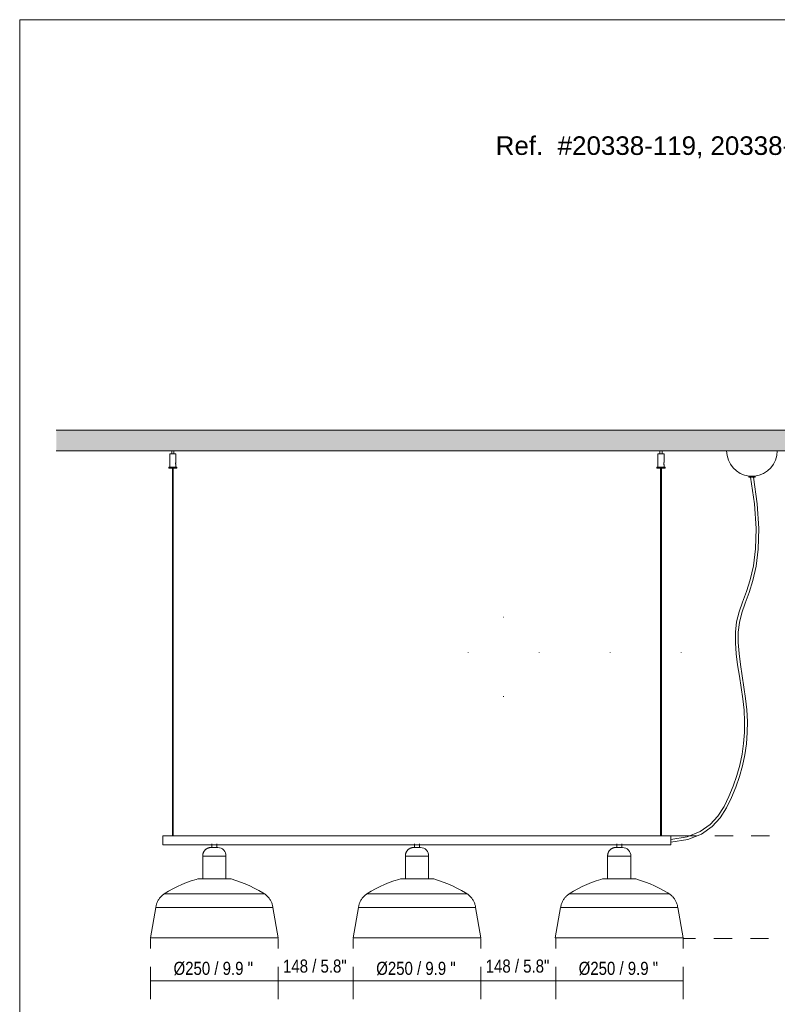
# Model space of a CAD drawing. Header units: millimetres. Extents: x 0 to 8.3, y 0 to 11.7.
# Tile 3 of 4: x 0 to 4.9, y 5.3 to 11.7. Entities that reach past the tile are written whole.
import ezdxf

# ---------------------------------------------------------------- set-up
doc = ezdxf.new("R2010")
doc.units = ezdxf.units.MM
for name, color, linetype, true_color in [('PDF_Geometría', 7, 'Continuous', 0xc0c0c0), ('PDF_Rellenos sólidos', 7, 'Continuous', 0xe8e8e8), ('PDF_Texto', 7, 'Continuous', 0x5b5b5b)]:
    doc.layers.add(name, color=color, linetype=linetype, true_color=true_color)
doc.styles.add('PDF Arial Narrow', font='ARIALN.TTF')
doc.styles.add('PDF Arial-BoldMT', font='arial.ttf')

msp = doc.modelspace()

# ---------------------------------------------------------------- hatches: boundary and pattern name
at = {"layer": 'PDF_Rellenos sólidos', "transparency": 33554559}
msp.add_hatch(color=256, dxfattribs=at).paths.add_polyline_path([(4.3164, 8.9063), (6.17, 8.9063), (6.17, 9.0392), (0.2383, 9.0392), (0.2383, 8.9063), (4.2237, 8.9063)])

# ---------------------------------------------------------------- linework, layer by layer
at = {"layer": 'PDF_Geometría', "color": 7, "lineweight": 18}
msp.add_lwpolyline([(0.0016, 11.6917), (0.0016, 0), (8.2684, 0), (8.2684, 11.6917)], close=True, dxfattribs=at)
at = {"layer": 'PDF_Geometría', "color": 7, "lineweight": 9}
for points in [[(0.2383, 9.0392), (6.17, 9.0392), (0.2383, 9.0392)], [(4.8989, 8.9063), (6.17, 8.9063), (0.2383, 8.9063), (0.9849, 8.9063)], [(0.998, 8.9063), (4.1407, 8.9063)], [(4.1538, 8.9063), (4.5717, 8.9063)]]:
    msp.add_lwpolyline(points, dxfattribs=at)
at = {"layer": 'PDF_Geometría', "color": 7, "lineweight": 20}
for points in [[(0.998, 8.8867), (0.998, 8.9063), (0.9961, 8.9063), (0.9915, 8.9063), (0.9868, 8.9063), (0.9849, 8.9063), (0.9849, 8.8867), (0.9868, 8.8867), (0.9915, 8.8867), (0.9961, 8.8867)], [(4.1538, 8.8867), (4.1538, 8.9063), (4.1519, 8.9063), (4.1473, 8.9063), (4.1426, 8.9063), (4.1407, 8.9063), (4.1407, 8.8867), (4.1426, 8.8867), (4.1473, 8.8867), (4.1519, 8.8867)], [(4.2113, 6.3778), (4.3213, 6.396), (4.4093, 6.4307), (4.4777, 6.4785), (4.5302, 6.5361), (4.5707, 6.5998), (4.6033, 6.6665), (4.6313, 6.7342), (4.6548, 6.8028), (4.674, 6.8723), (4.6888, 6.9427), (4.699, 7.0139), (4.7046, 7.0859), (4.7057, 7.1586), (4.702, 7.2322), (4.6941, 7.3062), (4.6835, 7.3802), (4.6718, 7.4538), (4.6607, 7.5265), (4.6517, 7.5978), (4.6466, 7.6671), (4.6469, 7.7341), (4.6541, 7.7982), (4.6695, 7.8598), (4.6913, 7.9225), (4.7163, 7.9908), (4.741, 8.0689), (4.7621, 8.1611), (4.776, 8.2716), (4.7795, 8.4048), (4.7693, 8.565), (4.745, 8.7368), (4.7693, 8.565), (4.7795, 8.4048), (4.776, 8.2716), (4.7621, 8.1611), (4.741, 8.0689), (4.7163, 7.9908), (4.6913, 7.9225), (4.6695, 7.8598), (4.6541, 7.7982), (4.6469, 7.7341), (4.6466, 7.6671), (4.6517, 7.5978), (4.6607, 7.5265), (4.6718, 7.4538), (4.6835, 7.3802), (4.6941, 7.3062), (4.702, 7.2322), (4.7057, 7.1586), (4.7046, 7.0859), (4.699, 7.0139), (4.6888, 6.9427), (4.674, 6.8723), (4.6548, 6.8028), (4.6313, 6.7342), (4.6033, 6.6665), (4.5707, 6.5998), (4.5302, 6.5361), (4.4777, 6.4785), (4.4093, 6.4307), (4.3213, 6.396)], [(4.7268, 8.7367), (4.7514, 8.5632), (4.7615, 8.4045), (4.758, 8.273), (4.7443, 8.1643), (4.7236, 8.0737), (4.6993, 7.9968), (4.6744, 7.9288), (4.6523, 7.8652), (4.6364, 7.8015), (4.6288, 7.7351), (4.6286, 7.6664), (4.6338, 7.5959), (4.6428, 7.5239), (4.654, 7.451), (4.6657, 7.3775), (4.6762, 7.3039), (4.684, 7.2307), (4.6876, 7.1583), (4.6866, 7.0867), (4.681, 7.0158), (4.671, 6.9458), (4.6565, 6.8766), (4.6376, 6.8081), (4.6144, 6.7406), (4.5868, 6.6739), (4.5548, 6.6085), (4.5157, 6.5469), (4.4658, 6.492), (4.4008, 6.4466), (4.3165, 6.4134), (4.2113, 6.3961), (4.3165, 6.4134), (4.4008, 6.4466), (4.4658, 6.492), (4.5157, 6.5469), (4.5548, 6.6085), (4.5868, 6.6739), (4.6144, 6.7406), (4.6376, 6.8081), (4.6565, 6.8766), (4.671, 6.9458), (4.681, 7.0158), (4.6866, 7.0867), (4.6876, 7.1583), (4.684, 7.2307), (4.6762, 7.3039), (4.6657, 7.3775), (4.654, 7.451), (4.6428, 7.5239), (4.6338, 7.5959), (4.6286, 7.6664), (4.6288, 7.7351), (4.6364, 7.8015), (4.6523, 7.8652), (4.6744, 7.9288), (4.6993, 7.9968), (4.7236, 8.0737), (4.7443, 8.1643), (4.758, 8.273), (4.7615, 8.4045), (4.7514, 8.5632)], [(0.9275, 6.3901), (0.9275, 6.3977), (0.9275, 6.4049), (0.9275, 6.411), (0.9275, 6.4157), (0.9275, 6.4186), (0.9275, 6.4196), (0.9275, 6.4186), (0.9275, 6.4157), (0.9275, 6.411), (0.9275, 6.4049), (0.9275, 6.3977), (0.9275, 6.3901), (0.9275, 6.3825), (0.9275, 6.3753), (0.9275, 6.3692), (0.9275, 6.3645), (0.9275, 6.3616), (0.9275, 6.3606), (0.9275, 6.3616), (0.9275, 6.3645), (0.9275, 6.3692), (0.9275, 6.3753), (0.9275, 6.3825)], [(1.26, 5.7606), (1.2186, 5.7606), (1.1776, 5.7606), (1.1375, 5.7606), (1.0988, 5.7606), (1.0618, 5.7606), (1.027, 5.7606), (0.9948, 5.7606), (0.9654, 5.7606), (0.9393, 5.7606), (0.9167, 5.7606), (0.8979, 5.7606), (0.883, 5.7606), (0.8723, 5.7606), (0.8658, 5.7606), (0.8636, 5.7606), (0.8658, 5.7606), (0.8723, 5.7606), (0.883, 5.7606), (0.8979, 5.7606), (0.9167, 5.7606), (0.9393, 5.7606), (0.9654, 5.7606), (0.9948, 5.7606), (1.027, 5.7606), (1.0618, 5.7606), (1.0988, 5.7606), (1.1375, 5.7606), (1.1776, 5.7606), (1.2186, 5.7606), (1.26, 5.7606), (1.3015, 5.7606), (1.3425, 5.7606), (1.3825, 5.7606), (1.4213, 5.7606), (1.4582, 5.7606), (1.493, 5.7606), (1.5253, 5.7606), (1.5546, 5.7606), (1.5807, 5.7606), (1.6033, 5.7606), (1.6222, 5.7606), (1.6371, 5.7606), (1.6478, 5.7606), (1.6543, 5.7606), (1.6565, 5.7606), (1.6543, 5.7606), (1.6478, 5.7606), (1.6371, 5.7606), (1.6222, 5.7606), (1.6033, 5.7606), (1.5807, 5.7606), (1.5546, 5.7606), (1.5253, 5.7606), (1.493, 5.7606), (1.4582, 5.7606), (1.4213, 5.7606), (1.3825, 5.7606), (1.3425, 5.7606), (1.3015, 5.7606)], [(2.5702, 5.7606), (2.527, 5.7606), (2.4843, 5.7606), (2.4425, 5.7606), (2.4022, 5.7606), (2.3637, 5.7606), (2.3274, 5.7606), (2.2938, 5.7606), (2.2632, 5.7606), (2.236, 5.7606), (2.2125, 5.7606), (2.1928, 5.7606), (2.1773, 5.7606), (2.1661, 5.7606), (2.1594, 5.7606), (2.1571, 5.7606), (2.1594, 5.7606), (2.1661, 5.7606), (2.1773, 5.7606), (2.1928, 5.7606), (2.2125, 5.7606), (2.236, 5.7606), (2.2632, 5.7606), (2.2938, 5.7606), (2.3274, 5.7606), (2.3637, 5.7606), (2.4022, 5.7606), (2.4425, 5.7606), (2.4843, 5.7606), (2.527, 5.7606), (2.5702, 5.7606), (2.6134, 5.7606), (2.6561, 5.7606), (2.6978, 5.7606), (2.7382, 5.7606), (2.7767, 5.7606), (2.813, 5.7606), (2.8466, 5.7606), (2.8772, 5.7606), (2.9044, 5.7606), (2.9279, 5.7606), (2.9475, 5.7606), (2.963, 5.7606), (2.9742, 5.7606), (2.981, 5.7606), (2.9833, 5.7606), (2.981, 5.7606), (2.9742, 5.7606), (2.963, 5.7606), (2.9475, 5.7606), (2.9279, 5.7606), (2.9044, 5.7606), (2.8772, 5.7606), (2.8466, 5.7606), (2.813, 5.7606), (2.7767, 5.7606), (2.7382, 5.7606), (2.6978, 5.7606), (2.6561, 5.7606), (2.6134, 5.7606)], [(2.5702, 5.7606), (2.5287, 5.7606), (2.4878, 5.7606), (2.4477, 5.7606), (2.4089, 5.7606), (2.372, 5.7606), (2.3372, 5.7606), (2.3049, 5.7606), (2.2756, 5.7606), (2.2495, 5.7606), (2.2269, 5.7606), (2.208, 5.7606), (2.1932, 5.7606), (2.1824, 5.7606), (2.1759, 5.7606), (2.1738, 5.7606), (2.1759, 5.7606), (2.1824, 5.7606), (2.1932, 5.7606), (2.208, 5.7606), (2.2269, 5.7606), (2.2495, 5.7606), (2.2756, 5.7606), (2.3049, 5.7606), (2.3372, 5.7606), (2.372, 5.7606), (2.4089, 5.7606), (2.4477, 5.7606), (2.4878, 5.7606), (2.5287, 5.7606), (2.5702, 5.7606), (2.6116, 5.7606), (2.6526, 5.7606), (2.6927, 5.7606), (2.7314, 5.7606), (2.7684, 5.7606), (2.8032, 5.7606), (2.8354, 5.7606), (2.8648, 5.7606), (2.8909, 5.7606), (2.9135, 5.7606), (2.9323, 5.7606), (2.9472, 5.7606), (2.9579, 5.7606), (2.9644, 5.7606), (2.9666, 5.7606), (2.9644, 5.7606), (2.9579, 5.7606), (2.9472, 5.7606), (2.9323, 5.7606), (2.9135, 5.7606), (2.8909, 5.7606), (2.8648, 5.7606), (2.8354, 5.7606), (2.8032, 5.7606), (2.7684, 5.7606), (2.7314, 5.7606), (2.6927, 5.7606), (2.6526, 5.7606), (2.6116, 5.7606)], [(3.8772, 5.7606), (3.834, 5.7606), (3.7913, 5.7606), (3.7495, 5.7606), (3.7092, 5.7606), (3.6706, 5.7606), (3.6344, 5.7606), (3.6008, 5.7606), (3.5702, 5.7606), (3.543, 5.7606), (3.5194, 5.7606), (3.4998, 5.7606), (3.4843, 5.7606), (3.4731, 5.7606), (3.4664, 5.7606), (3.4641, 5.7606), (3.4664, 5.7606), (3.4731, 5.7606), (3.4843, 5.7606), (3.4998, 5.7606), (3.5194, 5.7606), (3.543, 5.7606), (3.5702, 5.7606), (3.6008, 5.7606), (3.6344, 5.7606), (3.6706, 5.7606), (3.7092, 5.7606), (3.7495, 5.7606), (3.7913, 5.7606), (3.834, 5.7606), (3.8772, 5.7606), (3.9204, 5.7606), (3.9631, 5.7606), (4.0048, 5.7606), (4.0452, 5.7606), (4.0837, 5.7606), (4.12, 5.7606), (4.1536, 5.7606), (4.1842, 5.7606), (4.2114, 5.7606), (4.2349, 5.7606), (4.2545, 5.7606), (4.27, 5.7606), (4.2812, 5.7606), (4.288, 5.7606), (4.2903, 5.7606), (4.288, 5.7606), (4.2812, 5.7606), (4.27, 5.7606), (4.2545, 5.7606), (4.2349, 5.7606), (4.2114, 5.7606), (4.1842, 5.7606), (4.1536, 5.7606), (4.12, 5.7606), (4.0837, 5.7606), (4.0452, 5.7606), (4.0048, 5.7606), (3.9631, 5.7606), (3.9204, 5.7606)], [(3.8772, 5.7606), (3.8357, 5.7606), (3.7948, 5.7606), (3.7547, 5.7606), (3.7159, 5.7606), (3.679, 5.7606), (3.6442, 5.7606), (3.6119, 5.7606), (3.5826, 5.7606), (3.5565, 5.7606), (3.5339, 5.7606), (3.515, 5.7606), (3.5002, 5.7606), (3.4894, 5.7606), (3.4829, 5.7606), (3.4808, 5.7606), (3.4829, 5.7606), (3.4894, 5.7606), (3.5002, 5.7606), (3.515, 5.7606), (3.5339, 5.7606), (3.5565, 5.7606), (3.5826, 5.7606), (3.6119, 5.7606), (3.6442, 5.7606), (3.679, 5.7606), (3.7159, 5.7606), (3.7547, 5.7606), (3.7948, 5.7606), (3.8357, 5.7606), (3.8772, 5.7606), (3.9186, 5.7606), (3.9596, 5.7606), (3.9997, 5.7606), (4.0384, 5.7606), (4.0754, 5.7606), (4.1102, 5.7606), (4.1424, 5.7606), (4.1718, 5.7606), (4.1979, 5.7606), (4.2205, 5.7606), (4.2393, 5.7606), (4.2542, 5.7606), (4.2649, 5.7606), (4.2714, 5.7606), (4.2736, 5.7606), (4.2714, 5.7606), (4.2649, 5.7606), (4.2542, 5.7606), (4.2393, 5.7606), (4.2205, 5.7606), (4.1979, 5.7606), (4.1718, 5.7606), (4.1424, 5.7606), (4.1102, 5.7606), (4.0754, 5.7606), (4.0384, 5.7606), (3.9997, 5.7606), (3.9596, 5.7606), (3.9186, 5.7606)]]:
    msp.add_lwpolyline(points, close=True, dxfattribs=at)
for points in [[(1.52, 8.9063), (1.6185, 8.9063)], [(0.9718, 8.8867), (0.9718, 8.8014)], [(0.9849, 8.8867), (0.9816, 8.8867), (0.9744, 8.8867), (0.9718, 8.8867), (0.9744, 8.8867), (0.9816, 8.8867), (0.9915, 8.8867), (1.0013, 8.8867), (1.0085, 8.8867), (1.0111, 8.8867), (1.0085, 8.8867), (1.0013, 8.8867), (0.998, 8.8867)], [(1.0111, 8.8315), (1.0111, 8.8867)], [(4.1276, 8.8867), (4.1276, 8.8014)], [(4.1302, 8.8867), (4.1276, 8.8867), (4.1302, 8.8867), (4.1374, 8.8867), (4.1473, 8.8867), (4.1571, 8.8867), (4.1643, 8.8867), (4.167, 8.8867), (4.1643, 8.8867), (4.1571, 8.8867), (4.1538, 8.8867)], [(4.1407, 8.8867), (4.1374, 8.8867), (4.131, 8.8867)], [(4.167, 8.8315), (4.167, 8.8867)], [(0.9652, 8.8014), (0.9652, 8.7948)], [(0.9687, 8.8014), (0.9656, 8.8014), (0.9652, 8.8014), (0.9656, 8.8014), (0.9687, 8.8014), (0.9746, 8.8014), (0.9825, 8.8014), (0.9915, 8.8014), (1.0004, 8.8014), (1.0083, 8.8014), (1.0142, 8.8014), (1.0173, 8.8014), (1.0177, 8.8014), (1.0173, 8.8014), (1.0142, 8.8014)], [(0.9825, 8.7948), (0.9746, 8.7948), (0.9687, 8.7948), (0.9656, 8.7948), (0.9652, 8.7948), (0.9656, 8.7948), (0.9687, 8.7948), (0.9746, 8.7948), (0.9825, 8.7948), (0.9915, 8.7948), (0.9934, 8.7948), (0.9951, 8.7948), (0.9967, 8.7948), (0.9978, 8.7948), (0.9967, 8.7948), (0.9951, 8.7948)], [(0.9878, 8.7948), (0.9862, 8.7948), (0.9851, 8.7948), (0.9862, 8.7948), (0.9878, 8.7948), (0.9895, 8.7948), (0.9915, 8.7948), (1.0004, 8.7948), (1.0083, 8.7948), (1.0142, 8.7948), (1.0173, 8.7948), (1.0177, 8.7948), (1.0173, 8.7948), (1.0142, 8.7948), (1.0083, 8.7948), (1.0004, 8.7948)], [(0.9888, 8.7948), (0.9888, 6.4197), (0.9889, 6.4197), (0.9892, 6.4197), (0.9896, 6.4197), (0.9901, 6.4197), (0.9908, 6.4197), (0.9915, 6.4197), (0.9921, 6.4197), (0.9928, 6.4197), (0.9933, 6.4197), (0.9937, 6.4197), (0.994, 6.4197), (0.9941, 6.4197), (0.9941, 8.7948)], [(1.003, 8.8014), (1.0085, 8.8014)], [(1.0111, 8.8166), (1.0108, 8.8175), (1.0103, 8.8192), (1.0098, 8.8214), (1.0096, 8.824), (1.0098, 8.8266), (1.0103, 8.8289), (1.0108, 8.8305), (1.0111, 8.8314), (1.0111, 8.8315), (1.0111, 8.8314), (1.0108, 8.8305), (1.0103, 8.8289)], [(1.0098, 8.8265), (1.0096, 8.824), (1.0098, 8.8214)], [(1.0103, 8.8289), (1.0098, 8.8266)], [(1.0098, 8.8214), (1.0103, 8.8192)], [(1.0103, 8.8192), (1.0108, 8.8175), (1.0111, 8.8166)], [(1.0111, 8.8014), (1.0111, 8.8165)], [(1.0177, 8.7948), (1.0177, 8.8014)], [(4.121, 8.8014), (4.121, 8.7948)], [(4.1246, 8.8014), (4.1214, 8.8014), (4.121, 8.8014), (4.1214, 8.8014), (4.1246, 8.8014), (4.1304, 8.8014), (4.1383, 8.8014), (4.1473, 8.8014), (4.1563, 8.8014), (4.1642, 8.8014), (4.17, 8.8014), (4.1731, 8.8014), (4.1735, 8.8014), (4.1731, 8.8014), (4.17, 8.8014)], [(4.1304, 8.7948), (4.1246, 8.7948), (4.1214, 8.7948), (4.121, 8.7948), (4.1214, 8.7948), (4.1246, 8.7948), (4.1304, 8.7948), (4.1383, 8.7948), (4.1473, 8.7948), (4.1492, 8.7948), (4.151, 8.7948), (4.1525, 8.7948), (4.1537, 8.7948), (4.1525, 8.7948), (4.151, 8.7948)], [(4.1383, 8.7948), (4.131, 8.7948)], [(4.1436, 8.7948), (4.1421, 8.7948), (4.1409, 8.7948), (4.1421, 8.7948), (4.1436, 8.7948), (4.1454, 8.7948), (4.1473, 8.7948), (4.1563, 8.7948), (4.1642, 8.7948), (4.17, 8.7948), (4.1731, 8.7948), (4.1735, 8.7948), (4.1731, 8.7948), (4.17, 8.7948), (4.1642, 8.7948), (4.1563, 8.7948), (4.1542, 8.7948)], [(4.1447, 8.7948), (4.1447, 6.4197), (4.1447, 6.4197), (4.145, 6.4197), (4.1454, 6.4197), (4.146, 6.4197), (4.1466, 6.4197), (4.1473, 6.4197), (4.148, 6.4197), (4.1486, 6.4197), (4.1491, 6.4197), (4.1496, 6.4197), (4.1498, 6.4197), (4.1499, 6.4197), (4.1499, 8.7948)], [(4.1669, 8.8166), (4.1666, 8.8175), (4.1661, 8.8192), (4.1656, 8.8214), (4.1655, 8.824), (4.1656, 8.8266), (4.1661, 8.8289), (4.1666, 8.8305), (4.1669, 8.8314), (4.167, 8.8315), (4.1669, 8.8314), (4.1666, 8.8305), (4.1661, 8.8289)], [(4.1656, 8.8265), (4.1655, 8.824), (4.1656, 8.8214)], [(4.1661, 8.8289), (4.1656, 8.8266)], [(4.1656, 8.8214), (4.1661, 8.8192)], [(4.1661, 8.8192), (4.1666, 8.8175), (4.1669, 8.8166)], [(4.167, 8.8014), (4.167, 8.8165)], [(4.1735, 8.7948), (4.1735, 8.8014)], [(4.755, 8.7367), (4.755, 8.7432), (4.7523, 8.7432), (4.7451, 8.7432), (4.7353, 8.7432), (4.7255, 8.7432), (4.7182, 8.7432), (4.7156, 8.7432), (4.7156, 8.7367)], [(4.7453, 8.7367), (4.7523, 8.7367), (4.755, 8.7367), (4.7523, 8.7367), (4.7451, 8.7367), (4.7353, 8.7367), (4.7255, 8.7367), (4.7182, 8.7367), (4.7156, 8.7367), (4.7182, 8.7367), (4.7255, 8.7367), (4.7271, 8.7367), (4.7238, 8.7367), (4.7272, 8.7367), (4.7353, 8.7367), (4.7434, 8.7367), (4.7468, 8.7367), (4.7451, 8.7367)], [(3.1293, 7.8322), (3.1319, 7.8322)], [(2.8997, 7.6026), (2.8997, 7.6051)], [(3.359, 7.6026), (3.359, 7.6051)], [(3.8182, 7.6026), (3.8182, 7.6051)], [(4.2775, 7.6026), (4.2775, 7.6051)], [(3.1277, 7.3203), (3.1303, 7.3203)], [(4.2113, 6.4196), (0.9275, 6.4196)], [(1.2436, 6.3665), (1.2436, 6.3436)], [(1.2764, 6.3436), (1.2764, 6.3665)], [(2.5538, 6.3665), (2.5538, 6.3436), (2.5554, 6.3436)], [(2.5866, 6.3436), (2.5866, 6.3665)], [(3.8608, 6.3665), (3.8608, 6.3436)], [(3.8936, 6.3436), (3.8936, 6.3665)], [(4.2113, 6.3959), (4.2113, 6.3977), (4.2113, 6.4049), (4.2113, 6.411), (4.2113, 6.4157), (4.2113, 6.4186), (4.2113, 6.4196), (4.2113, 6.4186), (4.2113, 6.4157), (4.2113, 6.411), (4.2113, 6.4049), (4.2113, 6.3977), (4.2113, 6.3901), (4.2113, 6.3825), (4.2113, 6.3753), (4.2113, 6.3692), (4.2113, 6.3645), (4.2113, 6.3616), (4.2113, 6.3606), (4.2113, 6.3616), (4.2113, 6.3645), (4.2113, 6.3692), (4.2113, 6.3753), (4.2113, 6.3778)], [(0.9275, 6.3606), (4.2113, 6.3606)], [(1.2379, 6.3436), (1.2379, 6.3436), (1.2379, 6.3436), (1.238, 6.3436), (1.2381, 6.3436), (1.2383, 6.3436), (1.2384, 6.3436), (1.2387, 6.3436), (1.2389, 6.3436), (1.2392, 6.3436), (1.2395, 6.3436), (1.2398, 6.3436), (1.2402, 6.3436), (1.2406, 6.3436), (1.2411, 6.3436), (1.2415, 6.3436), (1.242, 6.3436), (1.2426, 6.3436), (1.2431, 6.3436), (1.2437, 6.3436), (1.2443, 6.3436), (1.245, 6.3436), (1.2456, 6.3436), (1.2463, 6.3436), (1.247, 6.3436), (1.2477, 6.3436), (1.2485, 6.3436), (1.2493, 6.3436), (1.25, 6.3436), (1.2508, 6.3436), (1.2516, 6.3436), (1.2525, 6.3436), (1.2533, 6.3436), (1.2542, 6.3436), (1.255, 6.3436), (1.2559, 6.3436), (1.2568, 6.3436), (1.2576, 6.3436), (1.2585, 6.3436), (1.2594, 6.3436), (1.2603, 6.3436), (1.2612, 6.3436), (1.262, 6.3436), (1.2629, 6.3436), (1.2638, 6.3436), (1.2647, 6.3436), (1.2655, 6.3436), (1.2664, 6.3436), (1.2672, 6.3436), (1.2681, 6.3436), (1.2689, 6.3436), (1.2697, 6.3436), (1.2705, 6.3436), (1.2712, 6.3436), (1.272, 6.3436), (1.2727, 6.3436), (1.2734, 6.3436), (1.2741, 6.3436), (1.2748, 6.3436), (1.2755, 6.3436), (1.2761, 6.3436), (1.2767, 6.3436), (1.2773, 6.3436), (1.2778, 6.3436), (1.2783, 6.3436), (1.2788, 6.3436), (1.2792, 6.3436), (1.2797, 6.3436), (1.2801, 6.3436), (1.2804, 6.3436), (1.2808, 6.3436), (1.2811, 6.3436), (1.2813, 6.3436), (1.2815, 6.3436), (1.2817, 6.3436), (1.2819, 6.3436), (1.282, 6.3436), (1.2821, 6.3436), (1.2822, 6.3436), (1.2822, 6.3436), (1.2822, 6.3436), (1.2821, 6.3436), (1.2821, 6.3436), (1.282, 6.3436), (1.2818, 6.3436), (1.2816, 6.3436), (1.2814, 6.3436), (1.2812, 6.3436), (1.2809, 6.3436), (1.2806, 6.3436), (1.2802, 6.3436), (1.2799, 6.3436), (1.2794, 6.3436), (1.279, 6.3436), (1.2785, 6.3436), (1.278, 6.3436), (1.2775, 6.3436), (1.2769, 6.3436), (1.2764, 6.3436), (1.2758, 6.3436), (1.2751, 6.3436), (1.2745, 6.3436), (1.2738, 6.3436), (1.2731, 6.3436), (1.2723, 6.3436), (1.2716, 6.3436), (1.2708, 6.3436), (1.27, 6.3436), (1.2693, 6.3436), (1.2684, 6.3436), (1.2676, 6.3436), (1.2668, 6.3436), (1.2659, 6.3436), (1.2651, 6.3436), (1.2642, 6.3436), (1.2633, 6.3436), (1.2625, 6.3436), (1.2616, 6.3436), (1.2607, 6.3436), (1.2598, 6.3436), (1.2589, 6.3436), (1.258, 6.3436), (1.2572, 6.3436), (1.2563, 6.3436), (1.2554, 6.3436), (1.2545, 6.3436), (1.2537, 6.3436), (1.2529, 6.3436), (1.252, 6.3436), (1.2512, 6.3436), (1.2504, 6.3436), (1.2496, 6.3436), (1.2488, 6.3436), (1.2481, 6.3436), (1.2473, 6.3436), (1.2466, 6.3436), (1.2459, 6.3436), (1.2453, 6.3436), (1.2446, 6.3436), (1.244, 6.3436), (1.2434, 6.3436), (1.2428, 6.3436), (1.2423, 6.3436), (1.2418, 6.3436), (1.2413, 6.3436), (1.2408, 6.3436), (1.2404, 6.3436), (1.24, 6.3436), (1.2397, 6.3436), (1.2393, 6.3436), (1.239, 6.3436), (1.2388, 6.3436), (1.2385, 6.3436), (1.2383, 6.3436), (1.2382, 6.3436), (1.2381, 6.3436), (1.238, 6.3436), (1.2379, 6.3436), (1.2379, 6.3436), (1.2363, 6.3436), (1.2342, 6.3435), (1.2321, 6.3433), (1.23, 6.3431), (1.228, 6.3427), (1.2259, 6.3423), (1.2239, 6.3417), (1.2218, 6.3411), (1.2199, 6.3405), (1.2179, 6.3397), (1.216, 6.3389), (1.2141, 6.3379), (1.2122, 6.337), (1.2104, 6.3359), (1.2086, 6.3347), (1.2069, 6.3335), (1.2052, 6.3323), (1.2036, 6.3309), (1.202, 6.3295), (1.2005, 6.3281), (1.1991, 6.3265), (1.1977, 6.325), (1.1963, 6.3233), (1.1951, 6.3216), (1.1939, 6.3199), (1.1928, 6.3181), (1.1917, 6.3163), (1.1907, 6.3144), (1.1898, 6.3125), (1.189, 6.3106), (1.1883, 6.3086), (1.1876, 6.3066), (1.187, 6.3046), (1.1865, 6.3025), (1.1861, 6.3005), (1.1858, 6.2984), (1.1855, 6.2963), (1.1853, 6.2942), (1.1853, 6.2921), (1.1853, 6.29), (1.1853, 6.2879), (1.1853, 6.1403), (1.187, 6.1403), (1.1908, 6.1403)], [(2.5481, 6.3436), (2.5481, 6.3436), (2.5481, 6.3436), (2.5482, 6.3436), (2.5483, 6.3436), (2.5484, 6.3436), (2.5486, 6.3436), (2.5488, 6.3436), (2.5491, 6.3436), (2.5493, 6.3436), (2.5496, 6.3436), (2.55, 6.3436), (2.5504, 6.3436), (2.5508, 6.3436), (2.5512, 6.3436), (2.5517, 6.3436), (2.5522, 6.3436), (2.5527, 6.3436), (2.5533, 6.3436), (2.5539, 6.3436), (2.5545, 6.3436), (2.5551, 6.3436), (2.5558, 6.3436), (2.5565, 6.3436), (2.5572, 6.3436), (2.5579, 6.3436), (2.5586, 6.3436), (2.5594, 6.3436), (2.5602, 6.3436), (2.561, 6.3436), (2.5618, 6.3436), (2.5626, 6.3436), (2.5635, 6.3436), (2.5643, 6.3436), (2.5652, 6.3436), (2.566, 6.3436), (2.5669, 6.3436), (2.5678, 6.3436), (2.5687, 6.3436), (2.5695, 6.3436), (2.5704, 6.3436), (2.5713, 6.3436), (2.5722, 6.3436), (2.5731, 6.3436), (2.5739, 6.3436), (2.5748, 6.3436), (2.5757, 6.3436), (2.5765, 6.3436), (2.5774, 6.3436), (2.5782, 6.3436), (2.579, 6.3436), (2.5798, 6.3436), (2.5806, 6.3436), (2.5814, 6.3436), (2.5821, 6.3436), (2.5829, 6.3436), (2.5836, 6.3436), (2.5843, 6.3436), (2.585, 6.3436), (2.5856, 6.3436), (2.5862, 6.3436), (2.5868, 6.3436), (2.5874, 6.3436), (2.5879, 6.3436), (2.5885, 6.3436), (2.5889, 6.3436), (2.5894, 6.3436), (2.5898, 6.3436), (2.5902, 6.3436), (2.5906, 6.3436), (2.5909, 6.3436), (2.5912, 6.3436), (2.5915, 6.3436), (2.5917, 6.3436), (2.5919, 6.3436), (2.592, 6.3436), (2.5922, 6.3436), (2.5922, 6.3436), (2.5923, 6.3436), (2.5923, 6.3436), (2.5923, 6.3436), (2.5923, 6.3436), (2.5922, 6.3436), (2.5921, 6.3436), (2.592, 6.3436), (2.5918, 6.3436), (2.5916, 6.3436), (2.5913, 6.3436), (2.591, 6.3436), (2.5907, 6.3436), (2.5904, 6.3436), (2.59, 6.3436), (2.5896, 6.3436), (2.5892, 6.3436), (2.5887, 6.3436), (2.5882, 6.3436), (2.5877, 6.3436), (2.5871, 6.3436), (2.5865, 6.3436), (2.5859, 6.3436), (2.5853, 6.3436), (2.5846, 6.3436), (2.5839, 6.3436), (2.5832, 6.3436), (2.5825, 6.3436), (2.5817, 6.3436), (2.581, 6.3436), (2.5802, 6.3436), (2.5794, 6.3436), (2.5786, 6.3436), (2.5778, 6.3436), (2.5769, 6.3436), (2.5761, 6.3436), (2.5752, 6.3436), (2.5743, 6.3436), (2.5735, 6.3436), (2.5726, 6.3436), (2.5717, 6.3436), (2.5708, 6.3436), (2.5699, 6.3436), (2.5691, 6.3436), (2.5682, 6.3436), (2.5673, 6.3436), (2.5664, 6.3436), (2.5656, 6.3436), (2.5647, 6.3436), (2.5638, 6.3436), (2.563, 6.3436), (2.5622, 6.3436), (2.5613, 6.3436), (2.5605, 6.3436), (2.5598, 6.3436), (2.559, 6.3436), (2.5582, 6.3436), (2.5575, 6.3436), (2.5568, 6.3436), (2.5561, 6.3436), (2.5554, 6.3436), (2.5548, 6.3436), (2.5541, 6.3436), (2.5535, 6.3436), (2.553, 6.3436), (2.5524, 6.3436), (2.5519, 6.3436), (2.5514, 6.3436), (2.551, 6.3436), (2.5506, 6.3436), (2.5502, 6.3436), (2.5498, 6.3436), (2.5495, 6.3436), (2.5492, 6.3436), (2.5489, 6.3436), (2.5487, 6.3436), (2.5485, 6.3436), (2.5483, 6.3436), (2.5482, 6.3436), (2.5481, 6.3436), (2.5481, 6.3436), (2.5481, 6.3436), (2.5465, 6.3436), (2.5444, 6.3435), (2.5423, 6.3433), (2.5402, 6.3431), (2.5381, 6.3427), (2.5361, 6.3423), (2.534, 6.3417), (2.532, 6.3411), (2.53, 6.3405), (2.528, 6.3397), (2.5261, 6.3389), (2.5242, 6.3379), (2.5224, 6.337), (2.5205, 6.3359), (2.5188, 6.3347), (2.517, 6.3335), (2.5154, 6.3323), (2.5137, 6.3309), (2.5122, 6.3295), (2.5107, 6.3281), (2.5092, 6.3265), (2.5078, 6.325), (2.5065, 6.3233), (2.5052, 6.3216), (2.504, 6.3199), (2.5029, 6.3181), (2.5019, 6.3163), (2.5009, 6.3144), (2.5, 6.3125), (2.4992, 6.3106), (2.4984, 6.3086), (2.4978, 6.3066), (2.4972, 6.3046), (2.4967, 6.3025), (2.4963, 6.3005), (2.4959, 6.2984), (2.4957, 6.2963), (2.4955, 6.2942), (2.4954, 6.2921), (2.4954, 6.29), (2.4955, 6.2879), (2.4955, 6.1403), (2.4971, 6.1403), (2.5009, 6.1403)], [(3.855, 6.3436), (3.8551, 6.3436), (3.8551, 6.3436), (3.8552, 6.3436), (3.8553, 6.3436), (3.8554, 6.3436), (3.8556, 6.3436), (3.8558, 6.3436), (3.856, 6.3436), (3.8563, 6.3436), (3.8566, 6.3436), (3.857, 6.3436), (3.8574, 6.3436), (3.8578, 6.3436), (3.8582, 6.3436), (3.8587, 6.3436), (3.8592, 6.3436), (3.8597, 6.3436), (3.8603, 6.3436), (3.8609, 6.3436), (3.8615, 6.3436), (3.8621, 6.3436), (3.8628, 6.3436), (3.8634, 6.3436), (3.8642, 6.3436), (3.8649, 6.3436), (3.8656, 6.3436), (3.8664, 6.3436), (3.8672, 6.3436), (3.868, 6.3436), (3.8688, 6.3436), (3.8696, 6.3436), (3.8704, 6.3436), (3.8713, 6.3436), (3.8721, 6.3436), (3.873, 6.3436), (3.8739, 6.3436), (3.8748, 6.3436), (3.8756, 6.3436), (3.8765, 6.3436), (3.8774, 6.3436), (3.8783, 6.3436), (3.8792, 6.3436), (3.8801, 6.3436), (3.8809, 6.3436), (3.8818, 6.3436), (3.8827, 6.3436), (3.8835, 6.3436), (3.8844, 6.3436), (3.8852, 6.3436), (3.886, 6.3436), (3.8868, 6.3436), (3.8876, 6.3436), (3.8884, 6.3436), (3.8891, 6.3436), (3.8899, 6.3436), (3.8906, 6.3436), (3.8913, 6.3436), (3.892, 6.3436), (3.8926, 6.3436), (3.8932, 6.3436), (3.8938, 6.3436), (3.8944, 6.3436), (3.8949, 6.3436), (3.8954, 6.3436), (3.8959, 6.3436), (3.8964, 6.3436), (3.8968, 6.3436), (3.8972, 6.3436), (3.8976, 6.3436), (3.8979, 6.3436), (3.8982, 6.3436), (3.8984, 6.3436), (3.8987, 6.3436), (3.8989, 6.3436), (3.899, 6.3436), (3.8992, 6.3436), (3.8992, 6.3436), (3.8993, 6.3436), (3.8993, 6.3436), (3.8993, 6.3436), (3.8993, 6.3436), (3.8992, 6.3436), (3.8991, 6.3436), (3.8989, 6.3436), (3.8988, 6.3436), (3.8986, 6.3436), (3.8983, 6.3436), (3.898, 6.3436), (3.8977, 6.3436), (3.8974, 6.3436), (3.897, 6.3436), (3.8966, 6.3436), (3.8961, 6.3436), (3.8957, 6.3436), (3.8952, 6.3436), (3.8946, 6.3436), (3.8941, 6.3436), (3.8935, 6.3436), (3.8929, 6.3436), (3.8923, 6.3436), (3.8916, 6.3436), (3.8909, 6.3436), (3.8902, 6.3436), (3.8895, 6.3436), (3.8887, 6.3436), (3.888, 6.3436), (3.8872, 6.3436), (3.8864, 6.3436), (3.8856, 6.3436), (3.8848, 6.3436), (3.8839, 6.3436), (3.8831, 6.3436), (3.8822, 6.3436), (3.8813, 6.3436), (3.8805, 6.3436), (3.8796, 6.3436), (3.8787, 6.3436), (3.8778, 6.3436), (3.8769, 6.3436), (3.8761, 6.3436), (3.8752, 6.3436), (3.8743, 6.3436), (3.8734, 6.3436), (3.8725, 6.3436), (3.8717, 6.3436), (3.8708, 6.3436), (3.87, 6.3436), (3.8692, 6.3436), (3.8683, 6.3436), (3.8675, 6.3436), (3.8667, 6.3436), (3.866, 6.3436), (3.8652, 6.3436), (3.8645, 6.3436), (3.8638, 6.3436), (3.8631, 6.3436), (3.8624, 6.3436), (3.8618, 6.3436), (3.8611, 6.3436), (3.8605, 6.3436), (3.86, 6.3436), (3.8594, 6.3436), (3.8589, 6.3436), (3.8584, 6.3436), (3.858, 6.3436), (3.8575, 6.3436), (3.8572, 6.3436), (3.8568, 6.3436), (3.8565, 6.3436), (3.8562, 6.3436), (3.8559, 6.3436), (3.8557, 6.3436), (3.8555, 6.3436), (3.8553, 6.3436), (3.8552, 6.3436), (3.8551, 6.3436), (3.8551, 6.3436), (3.855, 6.3436), (3.8535, 6.3436), (3.8514, 6.3435), (3.8493, 6.3433), (3.8472, 6.3431), (3.8451, 6.3427), (3.843, 6.3423), (3.841, 6.3417), (3.839, 6.3411), (3.837, 6.3405), (3.835, 6.3397), (3.8331, 6.3389), (3.8312, 6.3379), (3.8293, 6.337), (3.8275, 6.3359), (3.8258, 6.3347), (3.824, 6.3335), (3.8223, 6.3323), (3.8207, 6.3309), (3.8192, 6.3295), (3.8176, 6.3281), (3.8162, 6.3265), (3.8148, 6.325), (3.8135, 6.3233), (3.8122, 6.3216), (3.811, 6.3199), (3.8099, 6.3181), (3.8089, 6.3163), (3.8079, 6.3144), (3.807, 6.3125), (3.8062, 6.3106), (3.8054, 6.3086), (3.8048, 6.3066), (3.8042, 6.3046), (3.8037, 6.3025), (3.8032, 6.3005), (3.8029, 6.2984), (3.8027, 6.2963), (3.8025, 6.2942), (3.8024, 6.2921), (3.8024, 6.29), (3.8025, 6.2879), (3.8025, 6.1403), (3.8041, 6.1403), (3.8079, 6.1403)], [(1.3347, 6.1403), (1.3347, 6.2879), (1.3331, 6.2879), (1.3283, 6.2879), (1.3205, 6.2879), (1.31, 6.2879), (1.2974, 6.2879), (1.2831, 6.2879), (1.2678, 6.2879), (1.2522, 6.2879), (1.237, 6.2879), (1.2227, 6.2879), (1.2101, 6.2879), (1.1996, 6.2879), (1.1918, 6.2879), (1.187, 6.2879), (1.1853, 6.2879)], [(2.6449, 6.1403), (2.6449, 6.2879), (2.6433, 6.2879), (2.6384, 6.2879), (2.6306, 6.2879), (2.6202, 6.2879), (2.6075, 6.2879), (2.5933, 6.2879), (2.578, 6.2879), (2.5624, 6.2879), (2.5471, 6.2879), (2.5328, 6.2879), (2.5202, 6.2879), (2.5098, 6.2879), (2.5019, 6.2879), (2.4971, 6.2879), (2.4955, 6.2879)], [(3.9519, 6.1403), (3.9519, 6.2879), (3.9502, 6.2879), (3.9454, 6.2879), (3.9376, 6.2879), (3.9272, 6.2879), (3.9145, 6.2879), (3.9003, 6.2879), (3.885, 6.2879), (3.8694, 6.2879), (3.8541, 6.2879), (3.8398, 6.2879), (3.8272, 6.2879), (3.8167, 6.2879), (3.8089, 6.2879), (3.8041, 6.2879), (3.8025, 6.2879)], [(0.847, 5.7606), (0.8813, 5.9551), (0.882, 5.9602), (0.883, 5.9652), (0.8842, 5.9702), (0.8855, 5.9751), (0.8871, 5.98), (0.8888, 5.9848), (0.8908, 5.9895), (0.8929, 5.9941), (0.8952, 5.9987), (0.8977, 6.0032), (0.9004, 6.0075), (0.9032, 6.0118), (0.9063, 6.0159), (0.9094, 6.0199), (0.9128, 6.0238), (0.9163, 6.0275), (0.9199, 6.0311), (0.9237, 6.0346), (0.9276, 6.0379), (0.9316, 6.041), (0.9358, 6.044), (0.9365, 6.0445), (0.9641, 6.0612), (0.9924, 6.0768), (1.0212, 6.0913), (1.0507, 6.1046), (1.0806, 6.1167), (1.111, 6.1276), (1.1418, 6.1373), (1.1523, 6.1403)], [(1.1853, 6.1403), (1.1775, 6.1403), (1.1667, 6.1403), (1.1588, 6.1403), (1.1539, 6.1403), (1.1523, 6.1403), (1.1539, 6.1403), (1.1588, 6.1403), (1.1667, 6.1403), (1.1775, 6.1403), (1.1908, 6.1403), (1.2062, 6.1403), (1.2232, 6.1403), (1.2413, 6.1403), (1.26, 6.1403), (1.2787, 6.1403), (1.2969, 6.1403), (1.3139, 6.1403), (1.3293, 6.1403), (1.3426, 6.1403), (1.3533, 6.1403), (1.3613, 6.1403), (1.3661, 6.1403), (1.3678, 6.1403), (1.3661, 6.1403), (1.3613, 6.1403), (1.3533, 6.1403), (1.3426, 6.1403)], [(1.3678, 6.1403), (1.3987, 6.131), (1.4293, 6.1205), (1.4593, 6.1088), (1.489, 6.0959), (1.518, 6.0818), (1.5465, 6.0666), (1.5744, 6.0502), (1.5836, 6.0445), (1.5878, 6.0415), (1.5919, 6.0384), (1.5958, 6.0351), (1.5996, 6.0317), (1.6032, 6.0281), (1.6068, 6.0244), (1.6101, 6.0206), (1.6133, 6.0166), (1.6164, 6.0125), (1.6192, 6.0082), (1.6219, 6.0039), (1.6245, 5.9994), (1.6268, 5.9949), (1.629, 5.9903), (1.6309, 5.9855), (1.6327, 5.9807), (1.6343, 5.9759), (1.6357, 5.971), (1.6369, 5.966), (1.6379, 5.961), (1.6387, 5.9559), (1.6388, 5.9551), (1.6731, 5.7606)], [(2.1571, 5.7606), (2.1914, 5.9551), (2.1922, 5.9602), (2.1931, 5.9652), (2.1943, 5.9702), (2.1957, 5.9751), (2.1972, 5.98), (2.199, 5.9848), (2.2009, 5.9895), (2.2031, 5.9941), (2.2054, 5.9987), (2.2079, 6.0032), (2.2105, 6.0075), (2.2134, 6.0118), (2.2164, 6.0159), (2.2196, 6.0199), (2.2229, 6.0238), (2.2264, 6.0275), (2.23, 6.0311), (2.2338, 6.0346), (2.2377, 6.0379), (2.2418, 6.041), (2.2459, 6.044), (2.2466, 6.0445), (2.2742, 6.0612), (2.3025, 6.0768), (2.3314, 6.0913), (2.3608, 6.1046), (2.3908, 6.1167), (2.4211, 6.1276), (2.452, 6.1373), (2.4625, 6.1403), (2.4641, 6.1403), (2.469, 6.1403), (2.4769, 6.1403), (2.4877, 6.1403), (2.5009, 6.1403), (2.5163, 6.1403), (2.5333, 6.1403), (2.5515, 6.1403), (2.5702, 6.1403), (2.5889, 6.1403), (2.607, 6.1403), (2.6241, 6.1403), (2.6394, 6.1403), (2.6527, 6.1403), (2.6635, 6.1403), (2.6714, 6.1403), (2.6763, 6.1403), (2.6779, 6.1403), (2.6763, 6.1403), (2.6714, 6.1403), (2.6635, 6.1403), (2.6527, 6.1403), (2.6481, 6.1403)], [(2.4955, 6.1403), (2.4877, 6.1403), (2.4769, 6.1403), (2.469, 6.1403), (2.4641, 6.1403), (2.4627, 6.1403)], [(2.509, 6.1403), (2.5019, 6.1403)], [(2.6779, 6.1403), (2.7089, 6.131), (2.7394, 6.1205), (2.7695, 6.1088), (2.7991, 6.0959), (2.8282, 6.0818), (2.8567, 6.0666), (2.8845, 6.0502), (2.8938, 6.0445), (2.8979, 6.0415), (2.902, 6.0384), (2.9059, 6.0351), (2.9097, 6.0317), (2.9134, 6.0281), (2.9169, 6.0244), (2.9203, 6.0206), (2.9235, 6.0166), (2.9265, 6.0125), (2.9294, 6.0082), (2.9321, 6.0039), (2.9346, 5.9994), (2.9369, 5.9949), (2.9391, 5.9903), (2.9411, 5.9855), (2.9429, 5.9807), (2.9445, 5.9759), (2.9459, 5.971), (2.9471, 5.966), (2.9481, 5.961), (2.9489, 5.9559), (2.949, 5.9551), (2.9833, 5.7606)], [(3.4641, 5.7606), (3.4984, 5.9551), (3.4992, 5.9602), (3.5001, 5.9652), (3.5013, 5.9702), (3.5027, 5.9751), (3.5042, 5.98), (3.506, 5.9848), (3.5079, 5.9895), (3.5101, 5.9941), (3.5124, 5.9987), (3.5149, 6.0032), (3.5175, 6.0075), (3.5204, 6.0118), (3.5234, 6.0159), (3.5266, 6.0199), (3.5299, 6.0238), (3.5334, 6.0275), (3.537, 6.0311), (3.5408, 6.0346), (3.5447, 6.0379), (3.5488, 6.041), (3.5529, 6.044), (3.5536, 6.0445), (3.5812, 6.0612), (3.6095, 6.0768), (3.6384, 6.0913), (3.6678, 6.1046), (3.6977, 6.1167), (3.7281, 6.1276), (3.759, 6.1373), (3.7695, 6.1403)], [(3.8025, 6.1403), (3.7947, 6.1403), (3.7839, 6.1403), (3.7759, 6.1403), (3.7711, 6.1403), (3.7695, 6.1403), (3.7711, 6.1403), (3.7759, 6.1403), (3.7839, 6.1403), (3.7947, 6.1403), (3.8079, 6.1403), (3.8233, 6.1403), (3.8403, 6.1403), (3.8585, 6.1403), (3.8772, 6.1403), (3.8959, 6.1403), (3.914, 6.1403), (3.931, 6.1403), (3.9464, 6.1403), (3.9597, 6.1403), (3.9705, 6.1403), (3.9784, 6.1403), (3.9833, 6.1403), (3.9849, 6.1403), (3.9833, 6.1403), (3.9784, 6.1403), (3.9705, 6.1403), (3.9597, 6.1403)], [(3.9502, 6.1403), (3.9456, 6.1403)], [(3.9849, 6.1403), (4.0158, 6.131), (4.0464, 6.1205), (4.0765, 6.1088), (4.1061, 6.0959), (4.1352, 6.0818), (4.1636, 6.0666), (4.1915, 6.0502), (4.2008, 6.0445), (4.2049, 6.0415), (4.209, 6.0384), (4.2129, 6.0351), (4.2167, 6.0317), (4.2204, 6.0281), (4.2239, 6.0244), (4.2272, 6.0206), (4.2305, 6.0166), (4.2335, 6.0125), (4.2364, 6.0082), (4.2391, 6.0039), (4.2416, 5.9994), (4.2439, 5.9949), (4.2461, 5.9903), (4.2481, 5.9855), (4.2499, 5.9807), (4.2515, 5.9759), (4.2529, 5.971), (4.2541, 5.966), (4.255, 5.961), (4.2558, 5.9559), (4.256, 5.9551), (4.2903, 5.7606)], [(0.937, 6.0445), (0.9414, 6.0445), (0.9501, 6.0445), (0.9629, 6.0445), (0.9798, 6.0445), (1.0005, 6.0445), (1.0247, 6.0445), (1.052, 6.0445), (1.0822, 6.0445), (1.1148, 6.0445), (1.1494, 6.0445), (1.1854, 6.0445), (1.2225, 6.0445), (1.26, 6.0445), (1.2976, 6.0445), (1.3347, 6.0445), (1.3707, 6.0445), (1.4053, 6.0445), (1.4378, 6.0445), (1.468, 6.0445), (1.4954, 6.0445), (1.5196, 6.0445), (1.5403, 6.0445), (1.5572, 6.0445), (1.57, 6.0445), (1.5787, 6.0445), (1.5831, 6.0445)], [(2.2472, 6.0445), (2.2515, 6.0445), (2.2602, 6.0445), (2.2731, 6.0445), (2.29, 6.0445), (2.3106, 6.0445), (2.3348, 6.0445), (2.3622, 6.0445), (2.3924, 6.0445), (2.425, 6.0445), (2.4595, 6.0445), (2.4956, 6.0445), (2.5326, 6.0445), (2.5702, 6.0445), (2.6078, 6.0445), (2.6448, 6.0445), (2.6809, 6.0445), (2.7154, 6.0445), (2.748, 6.0445), (2.7782, 6.0445), (2.8055, 6.0445), (2.8297, 6.0445), (2.8504, 6.0445), (2.8673, 6.0445), (2.8802, 6.0445), (2.8888, 6.0445), (2.8932, 6.0445)], [(3.5541, 6.0445), (3.5585, 6.0445), (3.5672, 6.0445), (3.5801, 6.0445), (3.597, 6.0445), (3.6176, 6.0445), (3.6418, 6.0445), (3.6692, 6.0445), (3.6994, 6.0445), (3.732, 6.0445), (3.7665, 6.0445), (3.8026, 6.0445), (3.8396, 6.0445), (3.8772, 6.0445), (3.9147, 6.0445), (3.9518, 6.0445), (3.9878, 6.0445), (4.0224, 6.0445), (4.055, 6.0445), (4.0852, 6.0445), (4.1125, 6.0445), (4.1367, 6.0445), (4.1574, 6.0445), (4.1743, 6.0445), (4.1872, 6.0445), (4.1958, 6.0445), (4.2002, 6.0445)], [(0.8813, 5.9551), (0.8833, 5.9551), (0.8895, 5.9551), (0.8998, 5.9551), (0.914, 5.9551), (0.932, 5.9551), (0.9536, 5.9551), (0.9786, 5.9551), (1.0066, 5.9551), (1.0374, 5.9551), (1.0707, 5.9551), (1.106, 5.9551), (1.143, 5.9551), (1.1813, 5.9551), (1.2204, 5.9551), (1.26, 5.9551), (1.2996, 5.9551), (1.3388, 5.9551), (1.3771, 5.9551), (1.4141, 5.9551), (1.4494, 5.9551), (1.4827, 5.9551), (1.5135, 5.9551), (1.5415, 5.9551), (1.5665, 5.9551), (1.5881, 5.9551), (1.6061, 5.9551), (1.6203, 5.9551), (1.6305, 5.9551), (1.6367, 5.9551), (1.6388, 5.9551)], [(2.1914, 5.9551), (2.1935, 5.9551), (2.1997, 5.9551), (2.2099, 5.9551), (2.2242, 5.9551), (2.2422, 5.9551), (2.2637, 5.9551), (2.2887, 5.9551), (2.3167, 5.9551), (2.3475, 5.9551), (2.3808, 5.9551), (2.4161, 5.9551), (2.4531, 5.9551), (2.4914, 5.9551), (2.5306, 5.9551), (2.5702, 5.9551), (2.6098, 5.9551), (2.6489, 5.9551), (2.6872, 5.9551), (2.7243, 5.9551), (2.7596, 5.9551), (2.7928, 5.9551), (2.8236, 5.9551), (2.8517, 5.9551), (2.8766, 5.9551), (2.8982, 5.9551), (2.9162, 5.9551), (2.9304, 5.9551), (2.9407, 5.9551), (2.9469, 5.9551), (2.949, 5.9551)], [(3.4984, 5.9551), (3.5005, 5.9551), (3.5067, 5.9551), (3.5169, 5.9551), (3.5311, 5.9551), (3.5491, 5.9551), (3.5707, 5.9551), (3.5957, 5.9551), (3.6237, 5.9551), (3.6545, 5.9551), (3.6878, 5.9551), (3.7231, 5.9551), (3.7601, 5.9551), (3.7984, 5.9551), (3.8376, 5.9551), (3.8772, 5.9551), (3.9168, 5.9551), (3.9559, 5.9551), (3.9942, 5.9551), (4.0312, 5.9551), (4.0666, 5.9551), (4.0998, 5.9551), (4.1306, 5.9551), (4.1587, 5.9551), (4.1836, 5.9551), (4.2052, 5.9551), (4.2232, 5.9551), (4.2374, 5.9551), (4.2477, 5.9551), (4.2539, 5.9551), (4.256, 5.9551)], [(1.5359, 5.7606), (1.5028, 5.7606), (1.4666, 5.7606), (1.4281, 5.7606), (1.3877, 5.7606), (1.3459, 5.7606), (1.3032, 5.7606), (1.26, 5.7606), (1.2169, 5.7606), (1.1742, 5.7606), (1.1324, 5.7606), (1.092, 5.7606), (1.0535, 5.7606), (1.0172, 5.7606), (0.9836, 5.7606), (0.9531, 5.7606), (0.9259, 5.7606), (0.9023, 5.7606), (0.8827, 5.7606), (0.8672, 5.7606), (0.856, 5.7606), (0.8492, 5.7606), (0.847, 5.7606), (0.8492, 5.7606), (0.856, 5.7606), (0.8672, 5.7606), (0.8827, 5.7606), (0.9023, 5.7606), (0.9259, 5.7606), (0.9531, 5.7606), (0.9836, 5.7606), (1.0172, 5.7606), (1.0535, 5.7606), (1.092, 5.7606), (1.1324, 5.7606), (1.1742, 5.7606), (1.2169, 5.7606), (1.26, 5.7606), (1.3032, 5.7606), (1.3459, 5.7606), (1.3877, 5.7606), (1.4281, 5.7606), (1.4666, 5.7606), (1.5028, 5.7606), (1.5364, 5.7606), (1.567, 5.7606), (1.5942, 5.7606), (1.6178, 5.7606), (1.6374, 5.7606), (1.6529, 5.7606), (1.6641, 5.7606), (1.6709, 5.7606), (1.6731, 5.7606), (1.6709, 5.7606), (1.6641, 5.7606), (1.6529, 5.7606), (1.6374, 5.7606), (1.6178, 5.7606), (1.5942, 5.7606), (1.567, 5.7606), (1.5364, 5.7606)]]:
    msp.add_lwpolyline(points, dxfattribs=at)
msp.add_lwpolyline([(4.7525, 8.7432, 0.383727), (4.8989, 8.9063), (4.8952, 8.9063), (4.888, 8.9063), (4.8773, 8.9063), (4.8635, 8.9063), (4.8469, 8.9063), (4.8277, 8.9063), (4.8065, 8.9063), (4.7836, 8.9063), (4.7597, 8.9063), (4.7353, 8.9063), (4.7108, 8.9063), (4.6869, 8.9063), (4.6641, 8.9063), (4.6429, 8.9063), (4.6237, 8.9063), (4.6071, 8.9063), (4.5932, 8.9063), (4.5826, 8.9063), (4.5754, 8.9063), (4.5717, 8.9063, 0.383728), (4.7181, 8.7432)], format="xyb", dxfattribs=at)
at = {"layer": 'PDF_Geometría', "color": 254, "lineweight": 9, "true_color": 0xd2d2d2}
for points in [[(4.208, 6.4196), (4.3769, 6.4196)], [(4.495, 6.4196), (4.6131, 6.4196)], [(4.7312, 6.4196), (4.8493, 6.4196)], [(0.847, 5.7555), (0.847, 5.6915)], [(1.6731, 5.7555), (1.6731, 5.6915)], [(2.1571, 5.7555), (2.1571, 5.6915)], [(2.9833, 5.7555), (2.9833, 5.6915)], [(3.4673, 5.7555), (3.4673, 5.6915)], [(4.3706, 5.7555), (4.2903, 5.7555), (4.2903, 5.6915)], [(4.4887, 5.7555), (4.6068, 5.7555)], [(4.7249, 5.7555), (4.843, 5.7555)], [(0.847, 5.5734), (0.847, 5.5095)], [(1.6731, 5.5734), (1.6731, 5.5095)], [(2.1571, 5.5734), (2.1571, 5.5095)], [(2.9833, 5.5734), (2.9833, 5.5095)], [(3.4673, 5.5734), (3.4673, 5.5095)], [(4.2903, 5.5734), (4.2903, 5.5095)]]:
    msp.add_lwpolyline(points, dxfattribs=at)
at = {"layer": 'PDF_Geometría', "color": 251, "lineweight": 9, "true_color": 0x5b5b5b}
for points in [[(0.847, 5.4828), (0.847, 5.5221)], [(4.2903, 5.3647), (4.2903, 5.4828), (3.4673, 5.4828), (3.4673, 5.5221), (3.4673, 5.4828), (3.4673, 5.3647), (3.4673, 5.4828), (2.9833, 5.4828), (2.9833, 5.3647), (2.9833, 5.4828), (2.1571, 5.4828), (2.1571, 5.3647), (2.1571, 5.4828), (1.6731, 5.4828), (1.6731, 5.3647), (1.6731, 5.4828), (0.847, 5.4828), (0.847, 5.3647)], [(4.2903, 5.4828), (4.2903, 5.5221)]]:
    msp.add_lwpolyline(points, dxfattribs=at)
for points in [[(1.6731, 5.5221), (1.6731, 5.4828)], [(2.1571, 5.5221), (2.1571, 5.4828)], [(2.9833, 5.5221), (2.9833, 5.4828)]]:
    msp.add_lwpolyline(points, close=True, dxfattribs=at)
at = {"layer": 'PDF_Geometría', "color": 7, "lineweight": 20}
for centre, start, end in [((1.2822, 6.291), 356.61462, 90.00058), ((2.5923, 6.291), 356.61484, 90.00037), ((3.8993, 6.291), 356.61507, 90.00013)]:
    msp.add_arc(centre, 0.0527, start, end, dxfattribs=at)

# ---------------------------------------------------------------- texts
at = {"layer": 'PDF_Texto', "color": 7, "insert": (3.0787, 10.8669), "char_height": 0.119987, "attachment_point": 4, "style": 'PDF Arial-BoldMT'}
msp.add_mtext('Ref.  #20338-119, 20338-120, 20338-145, 20338-146, 20338-147,', dxfattribs=at)
at = {"layer": 'PDF_Texto', "attachment_point": 4, "style": 'PDF Arial Narrow'}
for s, insert, char_height in [('Ø250 / 9.9 "', (0.9962, 5.5615), 0.084498), ('148 / 5.8"', (1.7041, 5.5772), 0.0845), ('Ø250 / 9.9 "', (2.3064, 5.5615), 0.084498), ('148 / 5.8"', (3.0142, 5.5772), 0.0845), ('Ø250 / 9.9 "', (3.615, 5.5615), 0.084498)]:
    msp.add_mtext(s, dxfattribs=dict(at, insert=insert, char_height=char_height))

doc.saveas('drawing.dxf')
